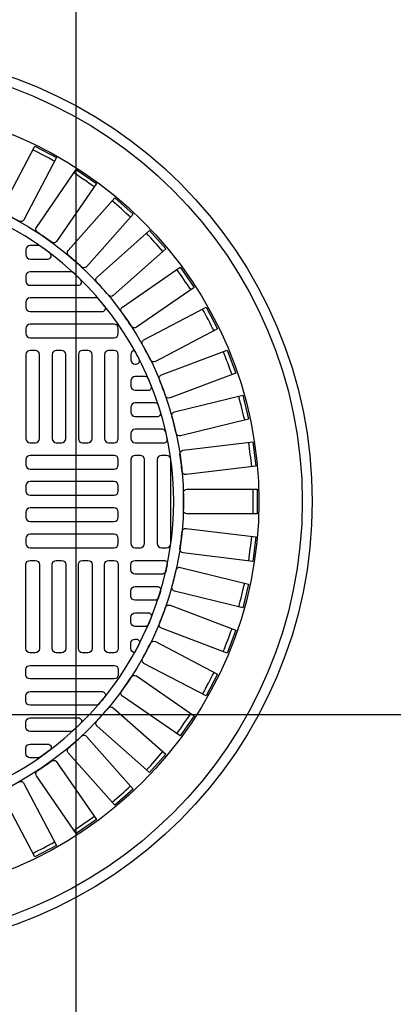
# Model space of a CAD drawing. Extents: x 1081 to 2220, y 0 to 2796.
# Tile 100 of 161: x 1424.58 to 1431.58, y 1536.59 to 1555.05. Entities that reach past the tile are written whole.
import ezdxf

# ---------------------------------------------------------------- set-up
doc = ezdxf.new("R2010")
doc.units = 0
doc.header["$MEASUREMENT"] = 0
doc.header["$PDSIZE"] = 1
doc.linetypes.add('HIDDEN3', pattern=[0.1875, 0.125, -0.0625])
doc.layers.get('DEFPOINTS').update_dxf_attribs({"linetype": 'CONTINUOUS'})
for name, color, linetype in [('DIM', 3, 'CONTINUOUS'), ('MONITOR-WELL-COVER', 2, 'CONTINUOUS'), ('MONITOR-WELL-COVER-HATCH', 252, 'CONTINUOUS'), ('TANK-SLOPE', 3, 'CONTINUOUS'), ('TANK-UST', 5, 'CONTINUOUS')]:
    doc.layers.add(name, color=color, linetype=linetype)
doc.styles.add('SIMPLEX', font='simplex')
doc.dimstyles.new('DIM64', dxfattribs={"dimscale": 64, "dimtxt": 0.09375, "dimasz": 0.09375, "dimexe": 0.0625, "dimexo": 0.0625, "dimgap": 0.046875, "dimtad": 1, "dimdec": 4, "dimzin": 3, "dimdsep": 46, "dimlunit": 4, "dimtxsty": 'SIMPLEX', "dimcen": 0, "dimclrd": 256, "dimclre": 256, "dimclrt": 256, "dimadec": 0, "dimazin": 0, "dimtfac": 1, "dimtdec": 4, "dimtmove": 0, "dimatfit": 3, "dimfxl": 1, "dimfrac": 2, "dimtolj": 1, "dimtzin": 0, "dimarcsym": 0})

# ---------------------------------------------------------------- blocks, each defined once
blk = doc.blocks.new('*D32')
at = {"layer": 'DEFPOINTS', "color": 0, "transparency": 16777216}
for p in [(1359.622, 1578.018), (1389.622, 1578.018), (1489.385, 1542.019)]:
    blk.add_point(p, dxfattribs=at)
at = {"layer": 'DIM', "lineweight": -2, "transparency": 16777216}
for p, q in [((1385.622, 1578.018), (1355.622, 1578.018)), ((1359.622, 1548.019), (1359.622, 1572.018)), ((1485.385, 1542.019), (1355.622, 1542.019))]:
    blk.add_line(p, q, dxfattribs=at)
at = {"layer": 'DIM', "transparency": 16777216}
for points in [[(1358.622, 1572.018), (1360.622, 1572.018), (1359.622, 1578.018)], [(1358.622, 1548.019), (1360.622, 1548.019), (1359.622, 1542.019)]]:
    blk.add_solid(points, dxfattribs=at)
at = {"layer": 'DIM', "transparency": 16777216, "insert": (1353.05, 1560.019), "char_height": 6, "attachment_point": 5, "rotation": 90, "style": 'SIMPLEX'}
blk.add_mtext('\\A1;3\'-0"', dxfattribs=at)
blk = doc.blocks.new('*D40')
at = {"layer": 'DEFPOINTS', "color": 0, "transparency": 16777216}
for p in [(1359.622, 1542.018), (1359.622, 1542.018), (1489.385, 1416.018)]:
    blk.add_point(p, dxfattribs=at)
at = {"layer": 'DIM', "lineweight": -2, "transparency": 16777216}
for p, q in [((1359.622, 1422.018), (1359.622, 1536.018)), ((1485.385, 1416.018), (1355.622, 1416.018))]:
    blk.add_line(p, q, dxfattribs=at)
at = {"layer": 'DIM', "transparency": 16777216}
for points in [[(1358.622, 1536.018), (1360.622, 1536.018), (1359.622, 1542.018)], [(1358.622, 1422.018), (1360.622, 1422.018), (1359.622, 1416.018)]]:
    blk.add_solid(points, dxfattribs=at)
at = {"layer": 'DIM', "transparency": 16777216, "insert": (1353.05, 1479.018), "char_height": 6, "attachment_point": 5, "rotation": 90, "style": 'SIMPLEX'}
blk.add_mtext('\\A1;10\'-6"', dxfattribs=at)
blk = doc.blocks.new('*D61')
at = {"layer": 'DEFPOINTS', "color": 0, "transparency": 16777216}
for p in [(1434.372, 1542.019), (1434.372, 1520.174), (1425.622, 1479.019)]:
    blk.add_point(p, dxfattribs=at)
at = {"layer": 'DIM', "lineweight": -2, "transparency": 16777216}
for p, q in [((1434.372, 1538.019), (1434.372, 1516.174)), ((1425.622, 1483.019), (1425.622, 1524.174)), ((1419.622, 1520.174), (1376.479, 1520.174)), ((1434.372, 1520.174), (1425.622, 1520.174)), ((1440.372, 1520.174), (1446.372, 1520.174))]:
    blk.add_line(p, q, dxfattribs=at)
at = {"layer": 'DIM', "transparency": 16777216}
for points in [[(1419.622, 1521.174), (1419.622, 1519.174), (1425.622, 1520.174)], [(1440.372, 1521.174), (1440.372, 1519.174), (1434.372, 1520.174)]]:
    blk.add_solid(points, dxfattribs=at)
at = {"layer": 'DIM', "transparency": 16777216, "insert": (1395.05, 1527.746), "char_height": 6, "attachment_point": 5, "style": 'SIMPLEX'}
blk.add_mtext('\\A1;8 3/4"', dxfattribs=at)

msp = doc.modelspace()

# ---------------------------------------------------------------- linework, layer by layer
at = {"layer": 'DIM'}
msp.add_line((1425.63499, 1479.01916), (1425.63499, 1614.11264), dxfattribs=at)
at = {"layer": 'MONITOR-WELL-COVER', "color": 4}
msp.add_circle((1421.62181, 1546.01839), 8.4375, dxfattribs=at)
at = {"layer": 'MONITOR-WELL-COVER', "color": 1}
msp.add_circle((1421.62181, 1546.01839), 8.25, dxfattribs=at)
at = {"layer": 'MONITOR-WELL-COVER', "color": 2}
msp.add_circle((1421.62181, 1546.01839), 7.4375, dxfattribs=at)
at = {"layer": 'MONITOR-WELL-COVER-HATCH', "linetype": 'Continuous'}
for p, q in [((1426.66118, 1548.67587), (1426.66118, 1548.67587)), ((1426.73992, 1548.36091), (1426.73992, 1548.36091)), ((1426.66118, 1548.18375), (1426.66118, 1548.18375)), ((1426.73992, 1543.67587), (1426.73992, 1543.67587))]:
    msp.add_line(p, q, dxfattribs=at)
for points in [[(1424.56576, 1551.27523, 0.00491171), (1424.27576, 1551.42743, -0.41709369), (1424.24751, 1551.51652), (1424.85911, 1552.68182), (1425.26671, 1552.46789), (1424.65512, 1551.30259, -0.41709369), (1424.56576, 1551.27523)], [(1425.17793, 1550.88205, 0.00491171), (1424.90839, 1551.0681, -0.41709369), (1424.8911, 1551.15994), (1425.63869, 1552.24302), (1426.01754, 1551.98152), (1425.26994, 1550.89844, -0.41709369), (1425.17793, 1550.88205)], [(1425.73826, 1550.41794, 0.00491171), (1425.49311, 1550.63513, -0.41709369), (1425.487, 1550.72838), (1426.3597, 1551.71346), (1426.70427, 1551.4082), (1425.83157, 1550.42313, -0.41709369), (1425.73826, 1550.41794)], [(1426.23855, 1549.88968, 0.00491171), (1426.02137, 1550.13483, -0.41709369), (1426.02655, 1550.22815), (1427.01162, 1551.10084), (1427.31688, 1550.75628), (1426.33181, 1549.88358, -0.41709369), (1426.23855, 1549.88968)], [(1426.67152, 1549.30497, 0.00491171), (1426.48547, 1549.57451, -0.41709369), (1426.50186, 1549.66652), (1427.58495, 1550.41412), (1427.84645, 1550.03527), (1426.76336, 1549.28767, -0.41709369), (1426.67152, 1549.30497)], [(1427.03086, 1548.67233, 0.00491171), (1426.87865, 1548.96234, -0.41709369), (1426.90602, 1549.0517), (1428.07131, 1549.66329), (1428.28524, 1549.25569), (1427.11994, 1548.64409, -0.41709369), (1427.03086, 1548.67233)], [(1427.31132, 1548.001, 0.00491171), (1427.19518, 1548.30723, -0.41709369), (1427.23311, 1548.39264), (1428.46363, 1548.85931), (1428.62687, 1548.4289), (1427.39635, 1547.96222, -0.41709369), (1427.31132, 1548.001)], [(1427.50881, 1547.30075, 0.00491171), (1427.43043, 1547.61875, -0.41709369), (1427.47838, 1547.69896), (1428.75619, 1548.01391), (1428.86635, 1547.56696), (1427.58855, 1547.25201, -0.41709369), (1427.50881, 1547.30075)], [(1427.62046, 1546.5818, 0.00491171), (1427.58098, 1546.90693, -0.41709369), (1427.63825, 1546.98078), (1428.9447, 1547.13941), (1429.00019, 1546.68243), (1427.69374, 1546.5238, -0.41709369), (1427.62046, 1546.5818)], [(1427.64463, 1545.85463, 0.00491171), (1427.64463, 1546.18215, -0.41709369), (1427.71039, 1546.24856), (1429.02643, 1546.24856), (1429.02643, 1545.78823), (1427.71039, 1545.78823, -0.41709369), (1427.64463, 1545.85463)], [(1427.58098, 1545.12986, 0.00491171), (1427.62046, 1545.45499, -0.41709369), (1427.69374, 1545.51298), (1429.00019, 1545.35435), (1428.9447, 1544.89738), (1427.63825, 1545.05601, -0.41709369), (1427.58098, 1545.12986)], [(1427.43043, 1544.41804, 0.00491171), (1427.50881, 1544.73604, -0.41709369), (1427.58855, 1544.78478), (1428.86635, 1544.46983), (1428.75619, 1544.02287), (1427.47838, 1544.33782, -0.41709369), (1427.43043, 1544.41804)], [(1427.19518, 1543.72955, 0.00491171), (1427.31132, 1544.03579, -0.41709369), (1427.39635, 1544.07456), (1428.62687, 1543.60789), (1428.46363, 1543.17747), (1427.23311, 1543.64414, -0.41709369), (1427.19518, 1543.72955)], [(1426.87865, 1543.07445, 0.00491171), (1427.03086, 1543.36445, -0.41709369), (1427.11994, 1543.39269), (1428.28524, 1542.7811), (1428.07131, 1542.37349), (1426.90602, 1542.98509, -0.41709369), (1426.87865, 1543.07445)], [(1426.48547, 1542.46227, 0.00491171), (1426.67152, 1542.73181, -0.41709369), (1426.76336, 1542.74911), (1427.84645, 1542.00151), (1427.58495, 1541.62267), (1426.50186, 1542.37026, -0.41709369), (1426.48547, 1542.46227)], [(1426.02137, 1541.90195, 0.00491171), (1426.23855, 1542.1471, -0.41709369), (1426.33181, 1542.1532), (1427.31688, 1541.2805), (1427.01162, 1540.93594), (1426.02655, 1541.80864, -0.41709369), (1426.02137, 1541.90195)], [(1425.49311, 1541.40166, 0.00491171), (1425.73826, 1541.61884, -0.41709369), (1425.83157, 1541.61366), (1426.70427, 1540.62858), (1426.3597, 1540.32333), (1425.487, 1541.3084, -0.41709369), (1425.49311, 1541.40166)], [(1424.90839, 1540.96868, 0.00491171), (1425.17793, 1541.15474, -0.41709369), (1425.26994, 1541.13834), (1426.01754, 1540.05526), (1425.63869, 1539.79376), (1424.8911, 1540.87684, -0.41709369), (1424.90839, 1540.96868)], [(1424.27576, 1540.60935, 0.00491171), (1424.56576, 1540.76155, -0.41709369), (1424.65512, 1540.73419), (1425.26671, 1539.56889), (1424.85911, 1539.35496), (1424.24751, 1540.52026, -0.41709369), (1424.27576, 1540.60935)]]:
    msp.add_lwpolyline(points, format="xyb", dxfattribs=at)
for points in [[(1424.96119, 1550.81032, 0.15334179), (1424.92546, 1550.82154), (1424.77142, 1550.82154, 0.41421356), (1424.69268, 1550.7428), (1424.69268, 1550.64438, 0.41421356), (1424.77142, 1550.56564), (1425.10579, 1550.56564, 0.71935754), (1425.14347, 1550.678, 0.00964206)], [(1425.58054, 1550.31287, 0.18836628), (1425.53817, 1550.32942), (1424.77142, 1550.32942, 0.41421356), (1424.69268, 1550.25068), (1424.69268, 1550.15225, 0.41421356), (1424.77142, 1550.07351), (1425.67558, 1550.07351, 0.67100778), (1425.71943, 1550.18055, 0.0082117)], [(1426.12111, 1549.58138, 0.63010886), (1426.16977, 1549.6831, 0.00736221), (1426.0599, 1549.81542, 0.21918356), (1426.01241, 1549.83729), (1424.77142, 1549.83729, 0.41421356), (1424.69268, 1549.75855), (1424.69268, 1549.66012, 0.41421356), (1424.77142, 1549.58138)], [(1426.93118, 1548.36091), (1426.73992, 1548.36091, 0.41421356), (1426.66118, 1548.28217), (1426.66118, 1548.18375, 0.41421356), (1426.73992, 1548.10501), (1426.9855, 1548.10501, 0.53078582), (1427.04352, 1548.19075, 0.00613229), (1426.98861, 1548.32307, 0.29982265)], [(1427.21723, 1547.6933, 0.00593375), (1427.17591, 1547.82562, 0.32480274), (1427.11647, 1547.86879), (1426.73992, 1547.86879), (1426.73992, 1547.86879, 0.41421356), (1426.66118, 1547.79005), (1426.66118, 1547.69162), (1426.66118, 1547.69162, 0.41421356), (1426.73992, 1547.61288), (1427.15736, 1547.61288, 0.5022062)], [(1427.34262, 1547.19585, 0.00579688), (1427.31378, 1547.32818, 0.34941735), (1427.25287, 1547.37666), (1426.73992, 1547.37666), (1426.73992, 1547.37666, 0.41421356), (1426.66118, 1547.29792), (1426.66118, 1547.19949), (1426.66118, 1547.19949, 0.41421356), (1426.73992, 1547.12075), (1427.2814, 1547.12075, 0.47499675)], [(1427.34262, 1544.84093, -0.00579688), (1427.31378, 1544.70861, -0.34941735), (1427.25287, 1544.66012), (1426.73992, 1544.66012), (1426.73992, 1544.66012, -0.41421356), (1426.66118, 1544.73886), (1426.66118, 1544.83729), (1426.66118, 1544.83729, -0.41421356), (1426.73992, 1544.91603), (1427.2814, 1544.91603, -0.47499675)], [(1427.21723, 1544.34348, -0.00593375), (1427.17591, 1544.21116, -0.32480274), (1427.11647, 1544.168), (1426.73992, 1544.168), (1426.73992, 1544.168, -0.41421356), (1426.66118, 1544.24674), (1426.66118, 1544.34516), (1426.66118, 1544.34516, -0.41421356), (1426.73992, 1544.4239), (1427.15736, 1544.4239, -0.5022062)], [(1426.93118, 1543.67587), (1426.73992, 1543.67587, -0.41421356), (1426.66118, 1543.75461), (1426.66118, 1543.85304, -0.41421356), (1426.73992, 1543.93178), (1426.9855, 1543.93178, -0.53078582), (1427.04352, 1543.84603, -0.00613229), (1426.98861, 1543.71371, -0.29982265)], [(1426.12111, 1542.4554, -0.63010886), (1426.16977, 1542.35368, -0.00736221), (1426.0599, 1542.22136, -0.21918356), (1426.01241, 1542.19949), (1424.77142, 1542.19949, -0.41421356), (1424.69268, 1542.27823), (1424.69268, 1542.37666, -0.41421356), (1424.77142, 1542.4554)], [(1425.58054, 1541.72391, -0.18836628), (1425.53817, 1541.70737), (1424.77142, 1541.70737, -0.41421356), (1424.69268, 1541.78611), (1424.69268, 1541.88453, -0.41421356), (1424.77142, 1541.96327), (1425.67558, 1541.96327, -0.67100778), (1425.71943, 1541.85624, -0.0082117)], [(1424.96119, 1541.22646, -0.15334179), (1424.92546, 1541.21524), (1424.77142, 1541.21524, -0.41421356), (1424.69268, 1541.29398), (1424.69268, 1541.39241, -0.41421356), (1424.77142, 1541.47115), (1425.10579, 1541.47115, -0.71935754), (1425.14347, 1541.35879, -0.00964206)]]:
    msp.add_lwpolyline(points, format="xyb", close=True, dxfattribs=at)
at = {"layer": 'MONITOR-WELL-COVER-HATCH', "linetype": 'Continuous', "flags": 128}
for points in [[(1424.69268, 1549.168, 0.41421356), (1424.77142, 1549.08926), (1426.34622, 1549.08926, 0.41421356), (1426.42496, 1549.168), (1426.42496, 1549.26642, 0.41421356), (1426.34622, 1549.34516), (1424.77142, 1549.34516, 0.41421356), (1424.69268, 1549.26642)], [(1424.69268, 1549.168, 0.41421356), (1424.77142, 1549.08926), (1426.34622, 1549.08926, 0.41421356), (1426.42496, 1549.168), (1426.42496, 1549.26642, 0.41421356), (1426.34622, 1549.34516), (1424.77142, 1549.34516, 0.41421356), (1424.69268, 1549.26642)], [(1424.77142, 1548.85304, 0.41421356), (1424.69268, 1548.7743), (1424.69268, 1547.19949, 0.41421356), (1424.77142, 1547.12075), (1424.86985, 1547.12075, 0.41421356), (1424.94859, 1547.19949), (1424.94859, 1548.7743, 0.41421356), (1424.86985, 1548.85304)], [(1425.26355, 1548.85304, 0.41421356), (1425.18481, 1548.7743), (1425.18481, 1547.19949, 0.41421356), (1425.26355, 1547.12075), (1425.36197, 1547.12075, 0.41421356), (1425.44071, 1547.19949), (1425.44071, 1548.7743, 0.41421356), (1425.36197, 1548.85304)], [(1425.75567, 1548.85304, 0.41421356), (1425.67693, 1548.7743), (1425.67693, 1547.19949, 0.41421356), (1425.75567, 1547.12075), (1425.8541, 1547.12075, 0.41421356), (1425.93284, 1547.19949), (1425.93284, 1548.7743, 0.41421356), (1425.8541, 1548.85304)], [(1426.2478, 1548.85304, 0.41421356), (1426.16906, 1548.7743), (1426.16906, 1547.19949, 0.41421356), (1426.2478, 1547.12075), (1426.34622, 1547.12075, 0.41421356), (1426.42496, 1547.19949), (1426.42496, 1548.7743, 0.41421356), (1426.34622, 1548.85304)], [(1424.69268, 1546.70737, 0.41421356), (1424.77142, 1546.62863), (1426.34622, 1546.62863, 0.41421356), (1426.42496, 1546.70737), (1426.42496, 1546.80579, 0.41421356), (1426.34622, 1546.88453), (1424.77142, 1546.88453, 0.41421356), (1424.69268, 1546.80579)], [(1426.83835, 1545.15225, 0.41421356), (1426.91709, 1545.23099), (1426.91709, 1546.80579, 0.41421356), (1426.83835, 1546.88453), (1426.73992, 1546.88453, 0.41421356), (1426.66118, 1546.80579), (1426.66118, 1545.23099, 0.41421356), (1426.73992, 1545.15225)], [(1427.33048, 1545.15225, 0.41421356), (1427.40922, 1545.23099), (1427.40922, 1546.80579, 0.41421356), (1427.33048, 1546.88453), (1427.23205, 1546.88453, 0.41421356), (1427.15331, 1546.80579), (1427.15331, 1545.23099, 0.41421356), (1427.23205, 1545.15225)], [(1424.69268, 1546.21524, 0.41421356), (1424.77142, 1546.1365), (1426.34622, 1546.1365, 0.41421356), (1426.42496, 1546.21524), (1426.42496, 1546.31367, 0.41421356), (1426.34622, 1546.39241), (1424.77142, 1546.39241, 0.41421356), (1424.69268, 1546.31367)], [(1424.69268, 1545.72312, 0.41421356), (1424.77142, 1545.64438), (1426.34622, 1545.64438, 0.41421356), (1426.42496, 1545.72312), (1426.42496, 1545.82154, 0.41421356), (1426.34622, 1545.90028), (1424.77142, 1545.90028, 0.41421356), (1424.69268, 1545.82154)], [(1424.69268, 1545.23099, 0.41421356), (1424.77142, 1545.15225), (1426.34622, 1545.15225, 0.41421356), (1426.42496, 1545.23099), (1426.42496, 1545.32942, 0.41421356), (1426.34622, 1545.40816), (1424.77142, 1545.40816, 0.41421356), (1424.69268, 1545.32942)], [(1424.77142, 1543.18375, -0.41421356), (1424.69268, 1543.26249), (1424.69268, 1544.83729, -0.41421356), (1424.77142, 1544.91603), (1424.86985, 1544.91603, -0.41421356), (1424.94859, 1544.83729), (1424.94859, 1543.26249, -0.41421356), (1424.86985, 1543.18375)], [(1425.26355, 1543.18375, -0.41421356), (1425.18481, 1543.26249), (1425.18481, 1544.83729, -0.41421356), (1425.26355, 1544.91603), (1425.36197, 1544.91603, -0.41421356), (1425.44071, 1544.83729), (1425.44071, 1543.26249, -0.41421356), (1425.36197, 1543.18375)], [(1425.75567, 1543.18375, -0.41421356), (1425.67693, 1543.26249), (1425.67693, 1544.83729, -0.41421356), (1425.75567, 1544.91603), (1425.8541, 1544.91603, -0.41421356), (1425.93284, 1544.83729), (1425.93284, 1543.26249, -0.41421356), (1425.8541, 1543.18375)], [(1426.2478, 1543.18375, -0.41421356), (1426.16906, 1543.26249), (1426.16906, 1544.83729, -0.41421356), (1426.2478, 1544.91603), (1426.34622, 1544.91603, -0.41421356), (1426.42496, 1544.83729), (1426.42496, 1543.26249, -0.41421356), (1426.34622, 1543.18375)], [(1424.69268, 1542.86879, -0.41421356), (1424.77142, 1542.94753), (1426.34622, 1542.94753, -0.41421356), (1426.42496, 1542.86879), (1426.42496, 1542.77036, -0.41421356), (1426.34622, 1542.69162), (1424.77142, 1542.69162, -0.41421356), (1424.69268, 1542.77036)]]:
    msp.add_lwpolyline(points, format="xyb", close=True, dxfattribs=at)
at = {"layer": 'MONITOR-WELL-COVER-HATCH'}
for points in [[(1426.72898, 1548.85227, 0.37393353), (1426.66118, 1548.7743), (1426.66118, 1548.67587, 0.41421356), (1426.73992, 1548.59713), (1426.76104, 1548.59713, 0.56117558), (1426.81663, 1548.6882, 0.00800005), (1426.72855, 1548.85304)], [(1426.72898, 1543.18451, -0.37393353), (1426.66118, 1543.26249), (1426.66118, 1543.36091, -0.41421356), (1426.73992, 1543.43965), (1426.76104, 1543.43965, -0.56117558), (1426.81663, 1543.34858, -0.00800005), (1426.72855, 1543.18375)]]:
    msp.add_lwpolyline(points, format="xyb", dxfattribs=at)
msp.add_circle((1421.62181, 1546.01839), 6.02362, dxfattribs=at)
at = {"layer": 'MONITOR-WELL-COVER-HATCH', "linetype": 'Continuous'}
for centre, start, end in [((1416.67391, 1536.59095), 61.574119, 63.041266), ((1415.57364, 1537.25609), 54.651042, 56.118189), ((1414.56156, 1538.04901), 47.727965, 49.195112), ((1413.65243, 1538.95813), 40.804888, 42.272035), ((1412.85952, 1539.97021), 33.881811, 35.348958), ((1412.19438, 1541.07049), 26.958734, 28.425881), ((1411.66671, 1542.24292), 20.035657, 21.502804), ((1411.28421, 1543.4704), 13.11258, 14.579728), ((1411.05246, 1544.73504), 6.189503, 7.656651), ((1410.97483, 1546.01839), 359.266426, 0.733574), ((1411.05246, 1547.30174), 352.343349, 353.810497), ((1411.28421, 1548.56638), 345.420272, 346.88742), ((1411.66671, 1549.79386), 338.497196, 339.964343), ((1412.19438, 1550.96629), 331.574119, 333.041266), ((1412.85952, 1552.06657), 324.651042, 326.118189), ((1413.65243, 1553.07865), 317.727965, 319.195112), ((1414.56156, 1553.98777), 310.804888, 312.272035), ((1415.57364, 1554.78069), 303.881811, 305.348958), ((1416.67391, 1555.44583), 296.958734, 298.425881)]:
    msp.add_arc(centre, 17.97762, start, end, dxfattribs=at)
at = {"layer": 'MONITOR-WELL-COVER-HATCH'}
msp.add_arc((1421.62181, 1546.01839), 5.84072, 172.041145, 88.841294, dxfattribs=at)
at = {"layer": 'TANK-SLOPE'}
msp.add_circle((1421.62181, 1546.01839), 16.4375, dxfattribs=at)
at = {"layer": 'TANK-UST'}
msp.add_lwpolyline([(1494.38499, 1542.01916), (1489.38499, 1542.01916), (1488.38499, 1540.01916), (1483.84898, 1540.01916, 0.9543276), (1483.84898, 1418.01916), (1488.38499, 1418.01916), (1489.38499, 1416.01916), (1494.38499, 1416.01916)], format="xyb", dxfattribs=at)
at = {"layer": 'TANK-UST', "color": 2, "linetype": 'HIDDEN3'}
msp.add_lwpolyline([(1488.38499, 1539.01916), (1483.87244, 1539.01916, 0.9539575), (1483.87244, 1419.01916), (1488.38499, 1419.01916), (1587.40434, 1419.01916), (1812.40434, 1419.01916), (1816.89754, 1419.01916, 0.9539575), (1816.89754, 1539.01916), (1812.40434, 1539.01916), (1587.40434, 1539.01916)], format="xyb", close=True, dxfattribs=at)

# ---------------------------------------------------------------- dimensions: what is measured, and where the dimension line sits
at = {"layer": 'DIM'}
for base, p1, p2, picture, middle in [((1359.62181, 1578.01839), (1489.38499, 1542.01916), (1389.62181, 1578.01839), '*D32', (1353.05039, 1560.01878)), ((1359.62181, 1542.01839), (1489.38499, 1416.01839), (1359.62181, 1542.01839), '*D40', (1353.05039, 1479.01839))]:
    dim = msp.add_linear_dim(base=base, p1=p1, p2=p2, angle=90, dimstyle='DIM64', override={"dimtmove": 1}, dxfattribs=at)
    dim.commit()
    dim.dimension.update_dxf_attribs({"geometry": picture, "text_midpoint": middle})
dim = msp.add_linear_dim(base=(1434.37181, 1520.17439), p1=(1425.62181, 1479.01916), p2=(1434.37181, 1542.01916), angle=0, dimstyle='DIM64', dxfattribs=at)
dim.commit()
dim.dimension.update_dxf_attribs({"geometry": '*D61', "text_midpoint": (1395.05039, 1520.17439), "dimtype": 160})

doc.saveas('drawing.dxf')
